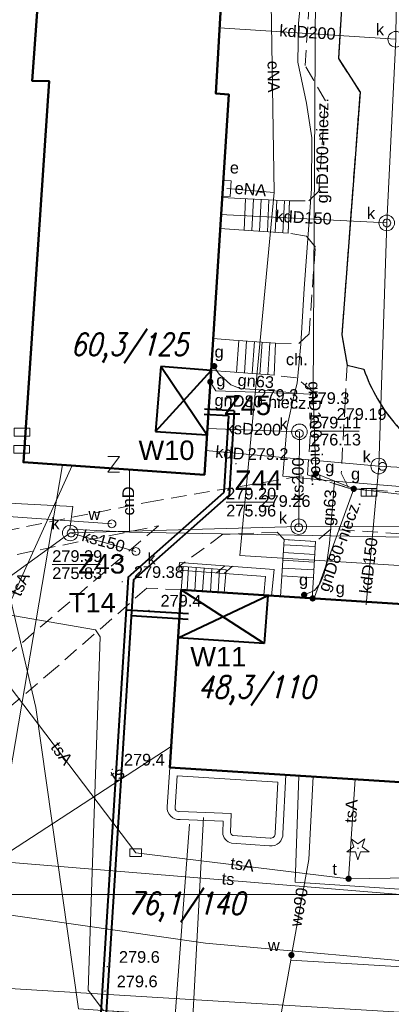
# Model space of a CAD drawing. Extents: x 0 to 6568752, y 0 to 5584302.
# Tile 35 of 57: x 6568405 to 6568428, y 5584098 to 5584162. Entities that reach past the tile are written whole.
import ezdxf
from ezdxf.enums import TextEntityAlignment as Align

# ---------------------------------------------------------------- set-up
doc = ezdxf.new("R2010")
doc.units = 0
doc.header["$PDSIZE"] = 0.75
for name, pattern in [('GAK', [3.5, 2, -0.7, 0.1, -0.7]), ('PRZER2-1', [1.5, 1, -0.5]), ('PRZER3-1', [2, 1.5, -0.5])]:
    doc.linetypes.add(name, pattern=pattern)
doc.layers.get('0').update_dxf_attribs({"linetype": 'CONTINUOUS'})
doc.layers.get('Defpoints').update_dxf_attribs({"linetype": 'CONTINUOUS'})
for name, color, linetype, lineweight in [('alarm', 51, 'CONTINUOUS', 50), ('EGBS', 7, 'CONTINUOUS', 18), ('EGBT', 7, 'CONTINUOUS', 18), ('EGBU', 7, 'CONTINUOUS', 50), ('GEPPHC', 7, 'CONTINUOUS', 18), ('GUPPRZ_O', 7, 'CONTINUOUS', 18), ('OTDN', 7, 'CONTINUOUS', 18), ('OTKC', 7, 'CONTINUOUS', 18), ('OTKC_O', 7, 'CONTINUOUS', 18), ('OTKJ', 7, 'CONTINUOUS', 18), ('OTKK', 7, 'CONTINUOUS', 25), ('OTRN', 7, 'CONTINUOUS', 13), ('OTRN_O', 7, 'CONTINUOUS', 13), ('OTRS', 7, 'CONTINUOUS', 13), ('OTRS_O', 7, 'CONTINUOUS', 13), ('ramka sekcji', 7, 'CONTINUOUS', 18), ('siec', 7, 'GAK', 70), ('SUPK', 7, 'CONTINUOUS', 18), ('SUPW', 7, 'CONTINUOUS', 18), ('SUPW_O', 7, 'CONTINUOUS', 18)]:
    doc.layers.add(name, color=color, linetype=linetype, lineweight=lineweight)
for name, color, linetype, lineweight, true_color in [('OTZG', 7, 'CONTINUOUS', 18, 0x008000), ('SUCP', 7, 'CONTINUOUS', 18, 0xd200d2), ('SUCP_O', 7, 'CONTINUOUS', 18, 0xd200d2), ('SUEP', 1, 'CONTINUOUS', 18, 0xff0000), ('SUEP_O', 1, 'CONTINUOUS', 18, 0xff0000), ('SUES', 1, 'CONTINUOUS', 18, 0xff0000), ('SUES_O', 1, 'CONTINUOUS', 18, 0xff0000), ('SUGP', 7, 'CONTINUOUS', 18, 0xbfbf00), ('SUGP_O', 7, 'CONTINUOUS', 18, 0xbfbf00), ('SUGW', 7, 'CONTINUOUS', 18, 0xbfbf00), ('SUGW_O', 7, 'CONTINUOUS', 18, 0xbfbf00), ('SUKK', 7, 'CONTINUOUS', 18, 0x803300), ('SUKP', 7, 'CONTINUOUS', 18, 0x803300), ('SUKP_O', 7, 'CONTINUOUS', 18, 0x803300), ('SUKS', 7, 'CONTINUOUS', 18, 0x803300), ('SUKS_O', 7, 'CONTINUOUS', 18, 0x803300), ('SUTP', 7, 'CONTINUOUS', 18, 0xff9100), ('SUTP_O', 7, 'CONTINUOUS', 18, 0xff9100), ('SUTU', 7, 'CONTINUOUS', 18, 0xff9100), ('SUTU_O', 7, 'CONTINUOUS', 18, 0xff9100), ('SUWP', 5, 'CONTINUOUS', 18, 0x0000ff), ('SUWP_O', 5, 'CONTINUOUS', 18, 0x0000ff), ('SUWW', 5, 'CONTINUOUS', 18, 0x0000ff), ('SUWW_O', 5, 'CONTINUOUS', 18, 0x0000ff)]:
    doc.layers.add(name, color=color, linetype=linetype, lineweight=lineweight, true_color=true_color)
doc.styles.add('Arial', font='arial.ttf')
doc.styles.add('GEO-INFO', font='arial.ttf')
doc.styles.add('UZBROJENIE', font='SIMPLEX.shx', dxfattribs={"width": 0.8, "oblique": 15.00003, "height": 0.9})
doc.dimstyles.get("Standard").update_dxf_attribs({"dimtxt": 0.18, "dimasz": 0.18, "dimexe": 0.18, "dimexo": 0.0625, "dimgap": 0.09, "dimtad": 0, "dimtih": 1, "dimtoh": 1, "dimdec": 4, "dimzin": 0, "dimdsep": 46, "dimtxsty": 'Standard', "dimcen": 0.09, "dimadec": 0, "dimazin": 0, "dimtfac": 1, "dimtdec": 4, "dimtofl": 0, "dimtmove": 0, "dimatfit": 3, "dimfxl": 0, "dimtolj": 1, "dimtzin": 0, "dimarcsym": 0})

# ---------------------------------------------------------------- blocks, each defined once
blk = doc.blocks.new('D_GSPRDI1')
blk.add_hatch(color=0).paths.add_polyline_path([(0, -0.045), (0.013906, -0.042798), (0.02645, -0.036406), (0.036406, -0.02645), (0.042798, -0.013906), (0.045, 0), (0.042798, 0.013906), (0.036406, 0.02645), (0.02645, 0.036406), (0.013906, 0.042798), (0, 0.045), (-0.013906, 0.042798), (-0.02645, 0.036406), (-0.036406, 0.02645), (-0.042798, 0.013906), (-0.045, 0), (-0.042798, -0.013906), (-0.036406, -0.02645), (-0.02645, -0.036406), (-0.013906, -0.042798)])
at = {"color": 0}
blk.add_lwpolyline([(0.272471, 0.088531), (0.713338, -0.231778), (0.168396, -0.231778), (0, -0.750048), (-0.168396, -0.231778), (-0.713338, -0.231778), (-0.272471, 0.088531), (-0.440867, 0.606801), (0, 0.286493), (0.440867, 0.606801)], close=True, dxfattribs=at)
blk = doc.blocks.new('D_GSPWPN1')
blk.add_hatch(color=0).paths.add_polyline_path([(-0.045, 0), (-0.043467, -0.011647), (-0.038971, -0.0225), (-0.03182, -0.03182), (-0.0225, -0.038971), (-0.011647, -0.043467), (0, -0.045), (0.011647, -0.043467), (0.0225, -0.038971), (0.03182, -0.03182), (0.038971, -0.0225), (0.043467, -0.011647), (0.045, 0), (0.043467, 0.011647), (0.038971, 0.0225), (0.03182, 0.03182), (0.0225, 0.038971), (0.011647, 0.043467), (0, 0.045), (-0.011647, 0.043467), (-0.0225, 0.038971), (-0.03182, 0.03182), (-0.038971, 0.0225), (-0.043467, 0.011647)])
blk = doc.blocks.new('D_GSPWPS1')
blk.add_hatch(color=0).paths.add_polyline_path([(-0.045, 0), (-0.043467, -0.011647), (-0.038971, -0.0225), (-0.03182, -0.03182), (-0.0225, -0.038971), (-0.011647, -0.043467), (0, -0.045), (0.011647, -0.043467), (0.0225, -0.038971), (0.03182, -0.03182), (0.038971, -0.0225), (0.043467, -0.011647), (0.045, 0), (0.043467, 0.011647), (0.038971, 0.0225), (0.03182, 0.03182), (0.0225, 0.038971), (0.011647, 0.043467), (0, 0.045), (-0.011647, 0.043467), (-0.0225, 0.038971), (-0.03182, 0.03182), (-0.038971, 0.0225), (-0.043467, 0.011647)])
blk = doc.blocks.new('D_GUPIKP1_3')
at = {"color": 0}
blk.add_lwpolyline([(0.375, -0.25), (-0.375, -0.25), (-0.375, 0.25), (0.375, 0.25)], close=True, dxfattribs=at)
blk = doc.blocks.new('D_GUPIKP1_1')
at = {"color": 0}
blk.add_lwpolyline([(0, 0.25), (0.064705, 0.241481), (0.125, 0.216506), (0.176777, 0.176777), (0.216506, 0.125), (0.241481, 0.064705), (0.25, 0), (0.241481, -0.064705), (0.216506, -0.125), (0.176777, -0.176777), (0.125, -0.216506), (0.064705, -0.241481), (0, -0.25), (-0.064705, -0.241481), (-0.125, -0.216506), (-0.176777, -0.176777), (-0.216506, -0.125), (-0.241481, -0.064705), (-0.25, 0), (-0.241481, 0.064705), (-0.216506, 0.125), (-0.176777, 0.176777), (-0.125, 0.216506), (-0.064705, 0.241481)], close=True, dxfattribs=at)
blk = doc.blocks.new('D_GUPIWZ1_1')
at = {"color": 0}
blk.add_lwpolyline([(0, 0.25), (0.064705, 0.241481), (0.125, 0.216506), (0.176777, 0.176777), (0.216506, 0.125), (0.241481, 0.064705), (0.25, 0), (0.241481, -0.064705), (0.216506, -0.125), (0.176777, -0.176777), (0.125, -0.216506), (0.064705, -0.241481), (0, -0.25), (-0.064705, -0.241481), (-0.125, -0.216506), (-0.176777, -0.176777), (-0.216506, -0.125), (-0.241481, -0.064705), (-0.25, 0), (-0.241481, 0.064705), (-0.216506, 0.125), (-0.176777, 0.176777), (-0.125, 0.216506), (-0.064705, 0.241481)], close=True, dxfattribs=at)
blk = doc.blocks.new('D_GUPWZA1')
blk.add_hatch(color=0).paths.add_polyline_path([(-0.2, 0), (-0.193185, -0.051764), (-0.173205, -0.1), (-0.141421, -0.141421), (-0.1, -0.173205), (-0.051764, -0.193185), (0, -0.2), (0.051764, -0.193185), (0.1, -0.173205), (0.141421, -0.141421), (0.173205, -0.1), (0.193185, -0.051764), (0.2, 0), (0.193185, 0.051764), (0.173205, 0.1), (0.141421, 0.141421), (0.1, 0.173205), (0.051764, 0.193185), (0, 0.2), (-0.051764, 0.193185), (-0.1, 0.173205), (-0.141421, 0.141421), (-0.173205, 0.1), (-0.193185, 0.051764)])
blk = doc.blocks.new('D_GUPESE1')
at = {"color": 0}
blk.add_lwpolyline([(-0.5, -0.25), (-0.5, 0.25), (0.5, 0.25), (0.5, -0.25)], close=True, dxfattribs=at)
blk = doc.blocks.new('D_GUPKKS1')
at = {"color": 0}
blk.add_lwpolyline([(0.5, -0.25), (-0.5, -0.25), (-0.5, 0.25), (0.5, 0.25)], close=True, dxfattribs=at)
for points in [[(-0.175, -0.25), (-0.175, 0.25)], [(0.175, -0.25), (0.175, 0.25)]]:
    blk.add_lwpolyline(points, dxfattribs=at)
blk = doc.blocks.new('D_GUPKSD1_1')
at = {"color": 0}
blk.add_lwpolyline([(0, 0.25), (0.064705, 0.241481), (0.125, 0.216506), (0.176777, 0.176777), (0.216506, 0.125), (0.241481, 0.064705), (0.25, 0), (0.241481, -0.064705), (0.216506, -0.125), (0.176777, -0.176777), (0.125, -0.216506), (0.064705, -0.241481), (0, -0.25), (-0.064705, -0.241481), (-0.125, -0.216506), (-0.176777, -0.176777), (-0.216506, -0.125), (-0.241481, -0.064705), (-0.25, 0), (-0.241481, 0.064705), (-0.216506, 0.125), (-0.176777, 0.176777), (-0.125, 0.216506), (-0.064705, 0.241481)], close=True, dxfattribs=at)
blk = doc.blocks.new('D_GUPTUT1')
blk.add_hatch(color=0).paths.add_polyline_path([(-0.2, 0), (-0.193185, -0.051764), (-0.173205, -0.1), (-0.141421, -0.141421), (-0.1, -0.173205), (-0.051764, -0.193185), (0, -0.2), (0.051764, -0.193185), (0.1, -0.173205), (0.141421, -0.141421), (0.173205, -0.1), (0.193185, -0.051764), (0.2, 0), (0.193185, 0.051764), (0.173205, 0.1), (0.141421, 0.141421), (0.1, 0.173205), (0.051764, 0.193185), (0, 0.2), (-0.051764, 0.193185), (-0.1, 0.173205), (-0.141421, 0.141421), (-0.173205, 0.1), (-0.193185, 0.051764)])
blk = doc.blocks.new('D_GUPGZA1')
blk.add_hatch(color=0).paths.add_polyline_path([(-0.2, 0), (-0.193185, -0.051764), (-0.173205, -0.1), (-0.141421, -0.141421), (-0.1, -0.173205), (-0.051764, -0.193185), (0, -0.2), (0.051764, -0.193185), (0.1, -0.173205), (0.141421, -0.141421), (0.173205, -0.1), (0.193185, -0.051764), (0.2, 0), (0.193185, 0.051764), (0.173205, 0.1), (0.141421, 0.141421), (0.1, 0.173205), (0.051764, 0.193185), (0, 0.2), (-0.051764, 0.193185), (-0.1, 0.173205), (-0.141421, 0.141421), (-0.173205, 0.1), (-0.193185, 0.051764)])
blk = doc.blocks.new('D_GEPPHC1')
at = {"color": 0}
blk.add_lwpolyline([(-0.375, 0.5), (0.375, 0.5), (-0.375, -0.5), (0.375, -0.5)], dxfattribs=at)
blk = doc.blocks.new('D_ODTN_1')
at = {"color": 0}
for points in [[(-0.5, -0.25), (0, 0.25)], [(0, -0.25), (0.5, 0.25)]]:
    blk.add_lwpolyline(points, dxfattribs=at)
blk = doc.blocks.new('D_GSLDSO2')
at = {"color": 0}
blk.add_lwpolyline([(0, 0.25), (0, -0.25)], dxfattribs=at)
blk = doc.blocks.new('*D45')
at = {"layer": 'Defpoints', "color": 0, "lineweight": 40}
for p in [(6568647.5, 5584150), (6568650, 5584150), (0, 0)]:
    blk.add_point(p, dxfattribs=at)
at = {"layer": 'ramka sekcji', "color": 0, "lineweight": -2}
blk.add_line((6568649.938, 5584150), (6568647.5, 5584150), dxfattribs=at)
at = {"layer": 'ramka sekcji', "color": 0, "insert": (6568644.106, 5584150), "char_height": 0.75, "attachment_point": 5, "style": 'GEO-INFO'}
blk.add_mtext('\\A1;5584150.0000', dxfattribs=at)
blk = doc.blocks.new('*D46')
at = {"layer": 'Defpoints', "color": 0, "lineweight": 40}
for p in [(6568650, 5584152.5), (6568650, 5584150), (0, 0)]:
    blk.add_point(p, dxfattribs=at)
at = {"layer": 'ramka sekcji', "color": 0, "lineweight": -2}
blk.add_line((6568650, 5584150.062), (6568650, 5584152.5), dxfattribs=at)
at = {"layer": 'ramka sekcji', "color": 0, "insert": (6568650, 5584155.896), "char_height": 0.75, "attachment_point": 5, "rotation": 90, "style": 'GEO-INFO'}
blk.add_mtext('\\A1;6568650.0000', dxfattribs=at)

msp = doc.modelspace()

# ---------------------------------------------------------------- linework, layer by layer
at = {"layer": 'EGBS', "color": 0, "linetype": 'Continuous', "lineweight": 18, "elevation": 10.18}
for points in [[(6568421.88, 5584147.87), (6568421.97, 5584149.94), (6568418.83, 5584150.09), (6568417.64733, 5584150.16081), (6568417.5202, 5584148.17001), (6568418.73, 5584148.09)], [(6568420.99, 5584138.75), (6568421.07, 5584140.81), (6568418.37, 5584141), (6568417.06875, 5584141.10014), (6568416.93848, 5584139.06003), (6568418.16, 5584138.96)], [(6568421.62, 5584128.2), (6568423.64, 5584128.06), (6568423.48, 5584125.42), (6568423.4205, 5584124.41527), (6568421.39989, 5584124.5463), (6568421.46, 5584125.53)], [(6568417.9, 5584126.25), (6568417.77026, 5584124.78166), (6568415.02, 5584124.96), (6568415.15, 5584126.46)]]:
    msp.add_lwpolyline(points, close=True, dxfattribs=at)
for points in [[(6568419.15142, 5584150.07465), (6568419.05553, 5584148.06726)], [(6568419.65085, 5584150.05079), (6568419.55444, 5584148.03242)], [(6568420.15028, 5584150.02693), (6568420.05334, 5584147.99758)], [(6568420.64972, 5584150.00307), (6568420.55225, 5584147.96273)], [(6568421.14915, 5584149.97921), (6568421.05115, 5584147.92789)], [(6568421.64858, 5584149.95535), (6568421.55006, 5584147.89304)], [(6568418.72247, 5584140.9752), (6568418.57847, 5584138.92895)], [(6568419.22123, 5584140.9401), (6568419.0771, 5584138.89195)], [(6568419.72, 5584140.905), (6568419.57574, 5584138.85495)], [(6568420.21877, 5584140.8699), (6568420.07437, 5584138.81794)], [(6568420.71753, 5584140.8348), (6568420.573, 5584138.78094)], [(6568423.6205, 5584127.73817), (6568421.59966, 5584127.86064)], [(6568423.56, 5584126.74), (6568421.53985, 5584126.86243)], [(6568423.59025, 5584127.23908), (6568421.56976, 5584127.36154)], [(6568415.39723, 5584124.93554), (6568415.49437, 5584126.4337)], [(6568415.89618, 5584124.90318), (6568415.99296, 5584126.39563)], [(6568416.39513, 5584124.87083), (6568416.49154, 5584126.35756)], [(6568416.89408, 5584124.83848), (6568416.99012, 5584126.31948)], [(6568417.39304, 5584124.80612), (6568417.4887, 5584126.28141)], [(6568423.52975, 5584126.24092), (6568421.50994, 5584126.36333)], [(6568423.4995, 5584125.74183), (6568421.48003, 5584125.86422)]]:
    msp.add_lwpolyline(points, dxfattribs=at)
at = {"layer": 'EGBT', "color": 0, "linetype": 'Continuous', "lineweight": 18, "elevation": 10.18}
for points in [[(6568421.74149, 5584113.07643), (6568421.54, 5584109.32, -0.46669066), (6568420.69, 5584108.52), (6568418.25, 5584108.7, -0.34412662), (6568417.69, 5584109.37), (6568417.71, 5584110.11), (6568414.95, 5584110.22, -0.47292382), (6568414.13, 5584111.03), (6568414.3, 5584113.55)], [(6568421.21569, 5584112.60888), (6568421.03978, 5584109.32927, -0.5242194), (6568420.72728, 5584109.01861), (6568418.33401, 5584109.19516, -0.30969953), (6568418.19049, 5584109.38155), (6568418.22315, 5584110.58995), (6568414.94433, 5584110.72062, -0.5363949), (6568414.62917, 5584111.00078), (6568414.76534, 5584113.01937)]]:
    msp.add_lwpolyline(points, format="xyb", close=True, dxfattribs=at)
at = {"layer": 'EGBU', "color": 0, "linetype": 'Continuous', "lineweight": 50, "elevation": 10.18}
for points in [[(6568408.12, 5584194.31), (6568419.37, 5584193.7), (6568417.24, 5584156.85), (6568418.07, 5584156.78), (6568416.51, 5584132.35), (6568404.91, 5584133.16), (6568406.56, 5584157.63), (6568405.46, 5584157.66)], [(6568449.28, 5584120.19), (6568466.55, 5584119.12), (6568465.73, 5584107.6), (6568448.69, 5584108.65), (6568448.87, 5584111.35), (6568414.3, 5584113.55), (6568415.02, 5584124.96), (6568449.41, 5584122.73)]]:
    msp.add_lwpolyline(points, close=True, dxfattribs=at)
at = {"layer": 'GUPPRZ_O', "color": 0, "linetype": 'Continuous', "lineweight": 13, "elevation": 10.8, "flags": 128}
for points in [[(6568423.35067, 5584135.15916), (6568426.43067, 5584135.15916)], [(6568417.91128, 5584130.59723), (6568420.99128, 5584130.59723)], [(6568406.75357, 5584126.58172), (6568409.83357, 5584126.58172)]]:
    msp.add_lwpolyline(points, dxfattribs=at)
at = {"layer": 'OTDN', "color": 0, "linetype": 'Continuous', "lineweight": 18, "elevation": 10.18}
for points in [[(6568414.88155, 5584126.23068), (6568420.43673, 5584125.81954), (6568420.32196, 5584124.62395)], [(6568414.91845, 5584126.72932), (6568420.98327, 5584126.28046), (6568420.81967, 5584124.57617)]]:
    msp.add_lwpolyline(points, dxfattribs=at)
at = {"layer": 'OTKC', "color": 0, "linetype": 'PRZER2-1', "lineweight": 18, "elevation": 10.18}
for points in [[(6568426.59, 5584183.83), (6568425.11, 5584159.08), (6568426.49, 5584156.92), (6568425.33, 5584141.34), (6568425.66, 5584139.39), (6568425.54, 5584137.08), (6568425.29, 5584132.45), (6568425.75, 5584131.49), (6568423.13, 5584132.34), (6568423.47, 5584137.68), (6568422.42, 5584138.57), (6568420.99, 5584138.75), (6568421.07, 5584140.81), (6568422.57, 5584140.78), (6568423.23, 5584141.41), (6568423.63, 5584146.98), (6568423.05, 5584147.67), (6568421.88, 5584147.87), (6568421.97, 5584149.94), (6568423.2, 5584149.95), (6568423.84, 5584150.56), (6568424.27, 5584156.38), (6568422.97, 5584158.63), (6568423.36, 5584164.5)], [(6568393.35, 5584126.66), (6568412.9, 5584130.6), (6568423.13, 5584132.34), (6568425.75, 5584131.49), (6568435.35, 5584130.8), (6568441.83, 5584130.47), (6568469.55, 5584128.76), (6568471.53, 5584130.13), (6568472.49, 5584131.76), (6568475.33, 5584135.1), (6568477.92, 5584134.87), (6568476.86, 5584117.88), (6568476.52, 5584112.51), (6568475.6, 5584099.68), (6568476.34, 5584098.98), (6568490.73, 5584112.75), (6568493.47, 5584112.5), (6568493.29, 5584110.18), (6568493.54, 5584110.16), (6568493.31, 5584108.77), (6568492.58, 5584108.67), (6568489.26, 5584077.14)], [(6568473.49, 5584125.74), (6568458.66, 5584126.8), (6568458.04, 5584125.93), (6568457.94, 5584123.35), (6568455.93, 5584123.49), (6568456.03, 5584126.25), (6568455.4, 5584126.96), (6568441.7, 5584127.8), (6568440.91, 5584127.28), (6568438.85, 5584127.41), (6568438.79, 5584126.67), (6568438.12, 5584128.01), (6568424.62, 5584128.85), (6568423.64, 5584128.06), (6568421.62, 5584128.2), (6568421.17, 5584128.67), (6568417.7, 5584128.53), (6568414.9, 5584126.48), (6568415.15, 5584126.46), (6568415.02, 5584124.96), (6568412.83, 5584125.08), (6568406.96, 5584119.93), (6568385.14, 5584101.36)]]:
    msp.add_lwpolyline(points, dxfattribs=at)
msp.add_lwpolyline([(6568413.57, 5584129.08), (6568385.38, 5584104.87), (6568386.76, 5584125.84), (6568392.74, 5584124.86)], close=True, dxfattribs=at)
at = {"layer": 'OTKJ', "color": 0, "linetype": 'PRZER3-1', "lineweight": 18, "elevation": 10.18}
msp.add_lwpolyline([(6568441.31, 5584162.24), (6568445.91, 5584156.29), (6568445.89, 5584154.74), (6568448.46, 5584150.9, -0.08767072), (6568450.35, 5584147.3, -0.11854254), (6568450.7, 5584141.59, -0.11667863), (6568448.32, 5584136.22, -0.0950463), (6568445.16, 5584133.27, -0.0630929), (6568441.87, 5584131.86, -0.08233911), (6568437.89, 5584131.31, -0.09394736), (6568433.22, 5584132.37, -0.21417363), (6568426.73, 5584139.13), (6568425.66, 5584139.39), (6568425.33, 5584141.34), (6568426.49, 5584156.92), (6568425.11, 5584159.08), (6568426.59, 5584183.83, 0.11287618)], format="xyb", dxfattribs=at)
at = {"layer": 'OTKK', "color": 0, "linetype": 'Continuous', "lineweight": 25, "elevation": 10.18}
msp.add_lwpolyline([(6568426.59, 5584183.83), (6568425.11, 5584159.08), (6568426.49, 5584156.92), (6568425.33, 5584141.34), (6568425.66, 5584139.39), (6568426.73, 5584139.13, 0.09173005), (6568428.82, 5584135.53, 0.1065408), (6568433.22, 5584132.37, 0.09842227), (6568437.89, 5584131.31, 0.07089431), (6568441.87, 5584131.86, 0.07847387), (6568445.16, 5584133.27, 0.0853365), (6568448.32, 5584136.22, 0.12180849), (6568450.7, 5584141.59, 0.21430713), (6568448.46, 5584150.9), (6568445.89, 5584154.74), (6568445.91, 5584156.29), (6568441.31, 5584162.24)], format="xyb", dxfattribs=at)
at = {"layer": 'siec', "linetype": 'ByBlock', "lineweight": 40}
for p, q in [((6568413.71774, 5584139.31714), (6568413.38301, 5584135.12398)), ((6568413.38301, 5584135.12398), (6568416.93848, 5584139.06003)), ((6568416.93848, 5584139.06003), (6568413.71774, 5584139.31714)), ((6568416.67372, 5584134.91385), (6568413.71774, 5584139.31714)), ((6568418.42331, 5584136.4607), (6568416.51132, 5584136.57719)), ((6568418.42065, 5584136.46086), (6568418.09315, 5584131.04166)), ((6568418.05267, 5584136.13263), (6568416.49004, 5584136.22783)), ((6568418.05267, 5584136.13263), (6568417.75261, 5584131.2077)), ((6568413.38301, 5584135.12398), (6568416.67372, 5584134.91385)), ((6568411.62505, 5584125.78666), (6568417.75261, 5584131.2077)), ((6568411.96032, 5584125.61597), (6568418.09315, 5584131.04166)), ((6568411.62505, 5584125.78666), (6568409.60787, 5584093.67013)), ((6568411.96032, 5584125.61597), (6568409.97475, 5584094.00256)), ((6568414.82529, 5584121.87431), (6568420.57082, 5584124.60006)), ((6568420.3501, 5584121.52568), (6568415.02, 5584124.96)), ((6568420.57082, 5584124.60006), (6568420.3501, 5584121.52568)), ((6568415.49676, 5584123.41218), (6568411.49171, 5584123.66373)), ((6568415.47482, 5584123.06287), (6568411.81441, 5584123.29277)), ((6568420.3501, 5584121.52568), (6568414.82529, 5584121.87431))]:
    msp.add_line(p, q, dxfattribs=at)
at = {"layer": 'siec', "linetype": 'ByBlock', "lineweight": 20}
msp.add_line((6568238.01967, 5584105.39829), (6568734.39713, 5584105.39829), dxfattribs=at)
at = {"layer": 'SUCP', "color": 0, "linetype": 'Continuous', "lineweight": 18, "elevation": 10.14}
for points in [[(6568411.70617, 5584128.6601), (6568411.71679, 5584132.6847)], [(6568411.70617, 5584128.6601), (6568407.88184, 5584128.85141), (6568408.07884, 5584130.32125), (6568388.7126, 5584131.32818), (6568387.91932, 5584124.66078), (6568375.11821, 5584123.70872), (6568373.90393, 5584116.85071), (6568371.61582, 5584116.91333)], [(6568411.70617, 5584128.6601), (6568438.71867, 5584128.1766), (6568438.81509, 5584123.41702)], [(6568447.17324, 5584090.56356), (6568441.86182, 5584091.01994), (6568442.0866, 5584093.71998), (6568441.09934, 5584093.81103), (6568440.79763, 5584091.05811), (6568414.33379, 5584093.63122), (6568415.55042, 5584109.91921)], [(6568447.2502, 5584091.70006), (6568442.83203, 5584092.25136), (6568443.03201, 5584094.8473), (6568440.25285, 5584095.0708), (6568439.94926, 5584092.44764), (6568415.6255, 5584094.69152), (6568416.4479, 5584110.34097)]]:
    msp.add_lwpolyline(points, dxfattribs=at)
at = {"layer": 'SUEP', "color": 0, "linetype": 'Continuous', "lineweight": 18, "elevation": 10.14}
for points in [[(6568405.39831, 5584193.23957), (6568405.01695, 5584189.70356), (6568403.98587, 5584188.30816), (6568399.60677, 5584124.84169), (6568401.34851, 5584123.80418), (6568409.53234, 5584122.38466), (6568409.82381, 5584121.95026), (6568409.05136, 5584099.25455), (6568410.04829, 5584097.9463), (6568439.79258, 5584095.9994), (6568445.94158, 5584095.72461), (6568444.01192, 5584047.82702)], [(6568420.75786, 5584165.3685), (6568420.97982, 5584150.48021)], [(6568400.12745, 5584159.85225), (6568398.01241, 5584099.73035), (6568466.01071, 5584095.59619), (6568465.51432, 5584078.24845), (6568463.88823, 5584056.21578), (6568488.56528, 5584053.48354), (6568512.37059, 5584049.32995), (6568530.71554, 5584048.27624), (6568530.87, 5584050.35)], [(6568420.97982, 5584150.48021), (6568417.95, 5584150.74)], [(6568420.97982, 5584150.48021), (6568418.79018, 5584127.1702), (6568443.65225, 5584125.60042)], [(6568401.39526, 5584135.72737), (6568405.69317, 5584117.39992), (6568408.44491, 5584098.04464), (6568438.30347, 5584095.99921), (6568465.75337, 5584094.61279), (6568464.21021, 5584074.68136), (6568462.02654, 5584050.56545)], [(6568394.88921, 5584105.39055), (6568416.59103, 5584102.26993), (6568449.03084, 5584099.36769), (6568463.46395, 5584098.43359), (6568462.77696, 5584078.80322)]]:
    msp.add_lwpolyline(points, dxfattribs=at)
at = {"layer": 'SUGP', "linetype": 'Continuous', "lineweight": 18, "elevation": 10.14}
for points in [[(6568424.22, 5584184.8), (6568423.76, 5584179.29), (6568423.11, 5584168.38), (6568422.82, 5584164.14), (6568422.54, 5584161.36), (6568422.51, 5584158.86), (6568423.05, 5584156.21), (6568423.41, 5584153.99), (6568423.39, 5584150.71), (6568422.91, 5584144.31), (6568422.69, 5584140.74), (6568422.47, 5584138.23), (6568422.3, 5584137.59), (6568421.79, 5584135.36), (6568421.54, 5584132.26), (6568424.86, 5584131.95), (6568432.98, 5584131.27), (6568441.41, 5584131), (6568441.9, 5584130.96), (6568442.31, 5584130.95), (6568445.39, 5584130.76), (6568457.36, 5584129.97), (6568458.83, 5584129.82)], [(6568424.57, 5584184.11), (6568424.58, 5584183.64), (6568423.87239, 5584179.17103), (6568423.66643, 5584167.2195), (6568423.49403, 5584137.53511), (6568423.66, 5584132.43)], [(6568417.35, 5584138.97), (6568417.14, 5584139.33)], [(6568422.3, 5584137.59), (6568420.98, 5584137.74), (6568418.81, 5584137.89), (6568418.2, 5584138.14), (6568417.46, 5584138.82), (6568417.35, 5584138.97)], [(6568423.49403, 5584137.53511), (6568417.2449, 5584137.75356), (6568416.89142, 5584138.32313)], [(6568424.86, 5584131.95), (6568424.54, 5584127.93), (6568424.39, 5584126.9), (6568424.16, 5584125.92), (6568423.91, 5584125.35), (6568423.57, 5584124.93), (6568423.38, 5584124.83)], [(6568423.66, 5584132.43), (6568426.09, 5584131.45)], [(6568426.09, 5584131.45), (6568423.56209, 5584124.50025), (6568423.45433, 5584124.41308)], [(6568426.09, 5584131.45), (6568441.69331, 5584129.6251), (6568458.55, 5584129.38)], [(6568423.38, 5584124.83), (6568422.91, 5584124.64)]]:
    msp.add_lwpolyline(points, dxfattribs=at)
at = {"layer": 'SUKP', "color": 0, "linetype": 'Continuous', "lineweight": 18, "elevation": 10.14}
for points in [[(6568445.63221, 5584131.90911), (6568427.68959, 5584132.91239), (6568428.20677, 5584148.52686), (6568428.78474, 5584160.32517), (6568429.02792, 5584181.22102)], [(6568417.45037, 5584161.06779), (6568428.78474, 5584160.32517)], [(6568417.53121, 5584149.07466), (6568428.20677, 5584148.52686)], [(6568416.69942, 5584135.31634), (6568422.60628, 5584135.11348)], [(6568422.60628, 5584135.11348), (6568422.56041, 5584129.02113)], [(6568416.58789, 5584133.91263), (6568427.68959, 5584132.91239)], [(6568426.87866, 5584123.99283), (6568427.68959, 5584132.91239)], [(6568503.66204, 5584115.95698), (6568495.58998, 5584114.56325), (6568478.41041, 5584115.94153), (6568469.9913, 5584130.11594), (6568456.60287, 5584127.2528), (6568439.16401, 5584129.01816), (6568422.56041, 5584129.02113), (6568407.91032, 5584128.61621), (6568388.43, 5584114.48)], [(6568412.12, 5584127.43), (6568407.91032, 5584128.61621)]]:
    msp.add_lwpolyline(points, dxfattribs=at)
at = {"layer": 'SUPK', "color": 0, "linetype": 'Continuous', "lineweight": 18, "elevation": 10.14}
for points in [[(6568428.78474, 5584159.82517, -1), (6568428.78474, 5584160.82517, -1)], [(6568428.20677, 5584148.02686, -1), (6568428.20677, 5584149.02686, -1)], [(6568422.60628, 5584134.61348, -1), (6568422.60628, 5584135.61348, -1)], [(6568427.68959, 5584132.41239, -1), (6568427.68959, 5584133.41239, -1)], [(6568422.56041, 5584128.52113, -1), (6568422.56041, 5584129.52113, -1)], [(6568407.91032, 5584128.11621, -1), (6568407.91032, 5584129.11621, -1)]]:
    msp.add_lwpolyline(points, format="xyb", close=True, dxfattribs=at)
at = {"layer": 'SUTP', "color": 0, "linetype": 'Continuous', "lineweight": 18, "elevation": 10.14}
for points in [[(6568408.02913, 5584132.9422), (6568402.49175, 5584120.7497)], [(6568403.06601, 5584107.54707), (6568407.40699, 5584132.98564)], [(6568482.03767, 5584094.3726), (6568466.43683, 5584104.43236), (6568436.46711, 5584106.56637), (6568425.75835, 5584106.40837), (6568412.10577, 5584108.08259), (6568402.49175, 5584120.7497), (6568380.42882, 5584125.50579)], [(6568403.06601, 5584107.54707), (6568414.38483, 5584114.89437)], [(6568426.17068, 5584112.79456), (6568425.75835, 5584106.40837)], [(6568403.06601, 5584107.54707), (6568432.98599, 5584105.0814), (6568462.81527, 5584102.20552), (6568477.67628, 5584101.43695)]]:
    msp.add_lwpolyline(points, dxfattribs=at)
at = {"layer": 'SUWP', "color": 0, "linetype": 'Continuous', "lineweight": 18, "elevation": 10.14}
for points in [[(6568371.56467, 5584116.1667), (6568374.44509, 5584116.27198), (6568375.72353, 5584123.07213), (6568388.39802, 5584123.83647), (6568389.16273, 5584130.71556), (6568410.58, 5584129.2)], [(6568422.05561, 5584101.17026), (6568422.09123, 5584101.51074), (6568423.20222, 5584107.64553), (6568423.48868, 5584112.96524)], [(6568471.0239, 5584102.91701), (6568422.32755, 5584106.18167), (6568422.56693, 5584113.0239)], [(6568468.65153, 5584098.65045), (6568468.45166, 5584098.65461), (6568458.56808, 5584098.86054), (6568431.68375, 5584100.59427), (6568422.05561, 5584101.17026), (6568419.67486, 5584088.02856), (6568419.73601, 5584087.93935)]]:
    msp.add_lwpolyline(points, dxfattribs=at)

# ---------------------------------------------------------------- block references
at = {"layer": 'GEPPHC', "color": 0, "linetype": 'Continuous', "lineweight": 18}
msp.add_blockref('D_GEPPHC1', (6568410.68395, 5584133.02605, 10.24), dxfattribs=at)
at = {"layer": 'OTDN', "color": 0, "linetype": 'Continuous', "lineweight": 18}
for name, p, rotation in [('D_GSLDSO2', (6568414.9, 5584126.48, 10.18), 355.767237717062), ('D_ODTN_1', (6568417.805, 5584126.265, 10.18), 355.767237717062), ('D_ODTN_1', (6568417.805, 5584126.265, 10.18), 355.767237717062), ('D_GSLDSO2', (6568420.57082, 5584124.60006, 10.18), 264.5167830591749)]:
    msp.add_blockref(name, p, dxfattribs=dict(at, rotation=rotation))
at = {"layer": 'OTRN', "color": 0, "linetype": 'Continuous', "lineweight": 13}
for p in [(6568419.16, 5584136.85, 10.08), (6568422.44, 5584136.65, 10.08), (6568418.53, 5584133.06, 10.08), (6568412.95, 5584123.64, 10.08), (6568410.6, 5584113.43, 10.08), (6568410.28, 5584100.76, 10.08), (6568410.14, 5584099.19, 10.08)]:
    msp.add_blockref('D_GSPWPN1', p, dxfattribs=at)
at = {"layer": 'OTRS', "color": 0, "linetype": 'Continuous', "lineweight": 13}
for p in [(6568424.24, 5584135.63, 10.08), (6568419.36, 5584130.04, 10.08), (6568411.24, 5584125.48, 10.08)]:
    msp.add_blockref('D_GSPWPS1', p, dxfattribs=at)
at = {"layer": 'OTZG', "color": 0, "linetype": 'Continuous', "lineweight": 18}
msp.add_blockref('D_GSPRDI1', (6568426.36, 5584108.37, 10.12), dxfattribs=at)
at = {"layer": 'SUES', "color": 0, "linetype": 'Continuous', "lineweight": 18, "rotation": 86.61233477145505}
msp.add_blockref('D_GUPESE1', (6568417.95, 5584150.74, 10.16), dxfattribs=at)
at = {"layer": 'SUES', "color": 0, "linetype": 'Continuous', "lineweight": 18}
for p in [(6568404.81, 5584135.09, 10.16), (6568404.79, 5584133.99, 10.16)]:
    msp.add_blockref('D_GUPESE1', p, dxfattribs=at)
at = {"layer": 'SUGW', "linetype": 'Continuous', "lineweight": 18}
for p in [(6568417.14, 5584139.33, 10.16), (6568416.89142, 5584138.32313, 10.16), (6568423.66, 5584132.43, 10.16), (6568426.09, 5584131.45, 10.16), (6568422.91, 5584124.64, 10.16), (6568423.45433, 5584124.41308, 10.16)]:
    msp.add_blockref('D_GUPGZA1', p, dxfattribs=at)
at = {"layer": 'SUKK', "color": 0, "linetype": 'Continuous', "lineweight": 18}
msp.add_blockref('D_GUPKKS1', (6568427.07, 5584131.23, 10.16), dxfattribs=at)
at = {"layer": 'SUKS', "color": 0, "linetype": 'Continuous', "lineweight": 18}
msp.add_blockref('D_GUPKSD1_1', (6568412.12, 5584127.43, 10.16), dxfattribs=at)
at = {"layer": 'SUPK', "color": 0, "linetype": 'Continuous', "lineweight": 18}
for name, p in [('D_GUPIKP1_1', (6568410.58, 5584129.2, 10.16)), ('D_GUPIKP1_3', (6568412.10577, 5584108.08259, 10.16))]:
    msp.add_blockref(name, p, dxfattribs=at)
at = {"layer": 'SUPW', "color": 0, "linetype": 'Continuous', "lineweight": 18}
for p in [(6568428.20677, 5584148.52686, 10.18), (6568422.60067, 5584135.00362, 10.18), (6568427.93827, 5584132.89226, 10.18), (6568410.58, 5584129.2, 10.18), (6568407.97, 5584128.61, 10.18), (6568422.56, 5584128.96, 10.18)]:
    msp.add_blockref('D_GUPIWZ1_1', p, dxfattribs=at)
at = {"layer": 'SUTU', "color": 0, "linetype": 'Continuous', "lineweight": 18}
msp.add_blockref('D_GUPTUT1', (6568425.75835, 5584106.40837, 10.16), dxfattribs=at)
at = {"layer": 'SUWW', "color": 0, "linetype": 'Continuous', "lineweight": 18}
msp.add_blockref('D_GUPWZA1', (6568422.09123, 5584101.51074, 10.16), dxfattribs=at)

# ---------------------------------------------------------------- texts
at = {"layer": 'alarm', "color": 0, "lineweight": 30, "style": 'UZBROJENIE', "oblique": 15.00003, "width": 0.8}
for s, p in [('60,3/125', (6568407.93649, 5584140.0032)), ('48,3/110', (6568416.08312, 5584118.00939)), ('76,1/140', (6568411.57028, 5584104.10272))]:
    msp.add_text(s, height=1.44, dxfattribs=at).set_placement(p)
at = {"layer": 'alarm', "color": 0, "linetype": 'Continuous', "lineweight": 30, "style": 'GEO-INFO'}
for s, p in [('Z45', (6568419.27952, 5584136.80611, 0.62)), ('W10', (6568414.08031, 5584133.92917, 0.62)), ('Z44', (6568419.97519, 5584132.00845, 10.8)), ('Z43', (6568409.9191, 5584126.63505, 10.8)), ('T14', (6568409.32069, 5584124.14316, 0.62)), ('W11', (6568417.40356, 5584120.6694, 0.62))]:
    msp.add_text(s, height=1.25, dxfattribs=at).set_placement(p, align=Align.MIDDLE)
at = {"layer": 'GUPPRZ_O', "color": 0, "linetype": 'Continuous', "lineweight": 0, "style": 'Arial'}
for s, p in [('279.11', (6568423.35067, 5584135.33166, 10.8)), ('276.13', (6568423.35067, 5584134.23666, 10.8)), ('279.20', (6568417.91128, 5584130.76973, 10.8)), ('275.96', (6568417.91128, 5584129.67473, 10.8)), ('279.39', (6568406.75357, 5584126.75422, 10.8)), ('275.83', (6568406.75357, 5584125.65922, 10.8))]:
    msp.add_text(s, height=0.75, dxfattribs=at).set_placement(p)
at = {"layer": 'OTKC_O', "color": 0, "linetype": 'Continuous', "lineweight": 0, "style": 'Arial'}
msp.add_text('ch.', height=0.75, dxfattribs=at).set_placement((6568422.4366, 5584139.3915, 10.8), align=Align.CENTER)
at = {"layer": 'OTRN_O', "color": 0, "linetype": 'Continuous', "lineweight": 0, "style": 'Arial'}
for s, p in [('279.3', (6568419.91, 5584137.1, 10.8)), ('279.3', (6568423.19, 5584136.9, 10.8)), ('279.2', (6568419.28, 5584133.31, 10.8)), ('279.4', (6568413.7, 5584123.89, 10.8)), ('279.4', (6568411.35, 5584113.68, 10.8)), ('279.6', (6568411.03, 5584101.01, 10.8)), ('279.6', (6568410.89, 5584099.44, 10.8))]:
    msp.add_text(s, height=0.75, dxfattribs=at).set_placement(p)
at = {"layer": 'OTRS_O', "color": 0, "linetype": 'Continuous', "lineweight": 0, "style": 'Arial'}
for s, p in [('279.19', (6568424.99, 5584135.88, 10.8)), ('279.26', (6568420.11, 5584130.29, 10.8)), ('279.38', (6568411.99, 5584125.73, 10.8))]:
    msp.add_text(s, height=0.75, dxfattribs=at).set_placement(p)
at = {"layer": 'SUCP_O', "color": 0, "linetype": 'Continuous', "lineweight": 0, "style": 'Arial'}
msp.add_text('cnD', height=0.75, rotation=89.8489429, dxfattribs=at).set_placement((6568412.00496, 5584130.67162, 10.8), align=Align.CENTER)
at = {"layer": 'SUEP_O', "color": 0, "linetype": 'Continuous', "lineweight": 0, "style": 'Arial'}
for rotation, p in [(270.8541331, (6568420.57539, 5584157.91998, 10.8)), (355.0991753, (6568419.43984, 5584150.3177, 10.8))]:
    msp.add_text('eNA', height=0.75, rotation=rotation, dxfattribs=at).set_placement(p, align=Align.CENTER)
at = {"layer": 'SUES_O', "color": 0, "linetype": 'Continuous', "lineweight": 0, "style": 'Arial'}
msp.add_text('e', height=0.75, dxfattribs=at).set_placement((6568418.72552, 5584151.70301, 10.8), align=Align.RIGHT)
at = {"layer": 'SUGP_O', "linetype": 'Continuous', "lineweight": 0, "style": 'Arial'}
for s, rotation, p in [('gnD100-niecz.', 89.6672598, (6568424.44913, 5584153.1664, 10.8)), ('gn63', 356.045755, (6568419.78596, 5584137.99204, 10.8)), ('gnD100-niecz.', 271.8620027, (6568423.28369, 5584134.97302, 10.8)), ('gnD80-niecz.', 357.9979939, (6568420.2338, 5584136.67361, 10.8)), ('gn63', 85.4487437, (6568424.8948, 5584130.21495, 10.8)), ('gnD80-niecz.', 70.0116146, (6568425.51446, 5584127.67655, 10.8))]:
    msp.add_text(s, height=0.75, rotation=rotation, dxfattribs=at).set_placement(p, align=Align.CENTER)
at = {"layer": 'SUGW_O', "linetype": 'Continuous', "lineweight": 0, "style": 'Arial'}
for p in [(6568417.74731, 5584139.88112, 10.8), (6568417.85894, 5584138.04316, 10.8), (6568424.84295, 5584132.48298, 10.8), (6568426.49637, 5584132.04388, 10.8), (6568423.16121, 5584125.23763, 10.8), (6568425.51355, 5584124.71424, 10.8)]:
    msp.add_text('g', height=0.75, dxfattribs=at).set_placement(p, align=Align.RIGHT)
at = {"layer": 'SUKP_O', "color": 0, "linetype": 'Continuous', "lineweight": 0, "style": 'Arial'}
for s, rotation, p in [('kdD200', 356.2513839, (6568423.09836, 5584160.40363, 10.8)), ('kdD150', 357.0625292, (6568422.85395, 5584148.50767, 10.8)), ('ksD200', 358.0329802, (6568419.64277, 5584134.9216, 10.8)), ('kdD', 354.8630668, (6568418.11621, 5584133.38574, 10.8)), ('ks200', 89.5686592, (6568422.87681, 5584132.06509, 10.8)), ('ks150', 344.2631075, (6568409.93556, 5584127.74063, 10.8)), ('kdD150', 83.2100536, (6568427.40992, 5584126.48118, 10.8))]:
    msp.add_text(s, height=0.75, rotation=rotation, dxfattribs=at).set_placement(p, align=Align.CENTER)
at = {"layer": 'SUKS_O', "color": 0, "linetype": 'Continuous', "lineweight": 0, "style": 'Arial'}
msp.add_text('k', height=0.75, dxfattribs=at).set_placement((6568413.39173, 5584126.5917, 10.8), align=Align.RIGHT)
at = {"layer": 'SUPW_O', "color": 0, "linetype": 'Continuous', "lineweight": 0, "style": 'Arial'}
for s, p in [('k', (6568428.03474, 5584160.57517, 10.8)), ('k', (6568427.45677, 5584148.77686, 10.8)), ('k', (6568421.85067, 5584135.25362, 10.8)), ('k', (6568427.18827, 5584133.14226, 10.8)), ('k', (6568421.81, 5584129.21, 10.8)), ('k', (6568407.22, 5584128.86, 10.8)), ('w', (6568409.83, 5584129.45, 10.8))]:
    msp.add_text(s, height=0.75, dxfattribs=at).set_placement(p, align=Align.RIGHT)
at = {"layer": 'SUTP_O', "color": 0, "linetype": 'Continuous', "lineweight": 0, "style": 'Arial'}
for s, rotation, p in [('tsA', 65.4987174, (6568405.02856, 5584125.17299, 10.8)), ('tsA', 307.1975731, (6568407.06499, 5584114.23872, 10.8)), ('ts', 33.2611261, (6568411.13132, 5584112.80527, 10.8)), ('tsA', 86.3053314, (6568426.28604, 5584110.73058, 10.8)), ('tsA', 353.0087183, (6568418.89634, 5584106.95419, 10.8)), ('ts', 355.2889586, (6568418.0019, 5584106.02175, 10.8))]:
    msp.add_text(s, height=0.75, rotation=rotation, dxfattribs=at).set_placement(p, align=Align.CENTER)
at = {"layer": 'SUTU_O', "color": 0, "linetype": 'Continuous', "lineweight": 0, "style": 'Arial'}
msp.add_text('t', height=0.75, dxfattribs=at).set_placement((6568425.00835, 5584106.65837, 10.8), align=Align.RIGHT)
at = {"layer": 'SUWP_O', "color": 0, "linetype": 'Continuous', "lineweight": 0, "style": 'Arial'}
msp.add_text('wo90', height=0.75, rotation=79.7351539, dxfattribs=at).set_placement((6568422.9355, 5584104.52584, 10.8), align=Align.CENTER)
at = {"layer": 'SUWW_O', "color": 0, "linetype": 'Continuous', "lineweight": 0, "style": 'Arial'}
msp.add_text('w', height=0.75, dxfattribs=at).set_placement((6568421.34123, 5584101.76074, 10.8), align=Align.RIGHT)

# ---------------------------------------------------------------- dimensions: what is measured, and where the dimension line sits
at = {"layer": 'ramka sekcji', "color": 0}
for offset, dtype, picture, middle in [((0, 2.5), 1, '*D46', (6568649.9999999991, 5584155.8956787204)), ((-2.5, 0), 0, '*D45', (6568644.1063676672, 5584150))]:
    dim = msp.add_ordinate_dim(feature_location=(6568650, 5584150), offset=offset, dtype=dtype, origin=(0, 0), dimstyle='Standard', override={"dimtxt": 0.75, "dimtxsty": 'GEO-INFO'}, dxfattribs=at)
    dim.commit()
    dim.dimension.update_dxf_attribs({"geometry": picture, "text_midpoint": middle})

doc.saveas('drawing.dxf')
